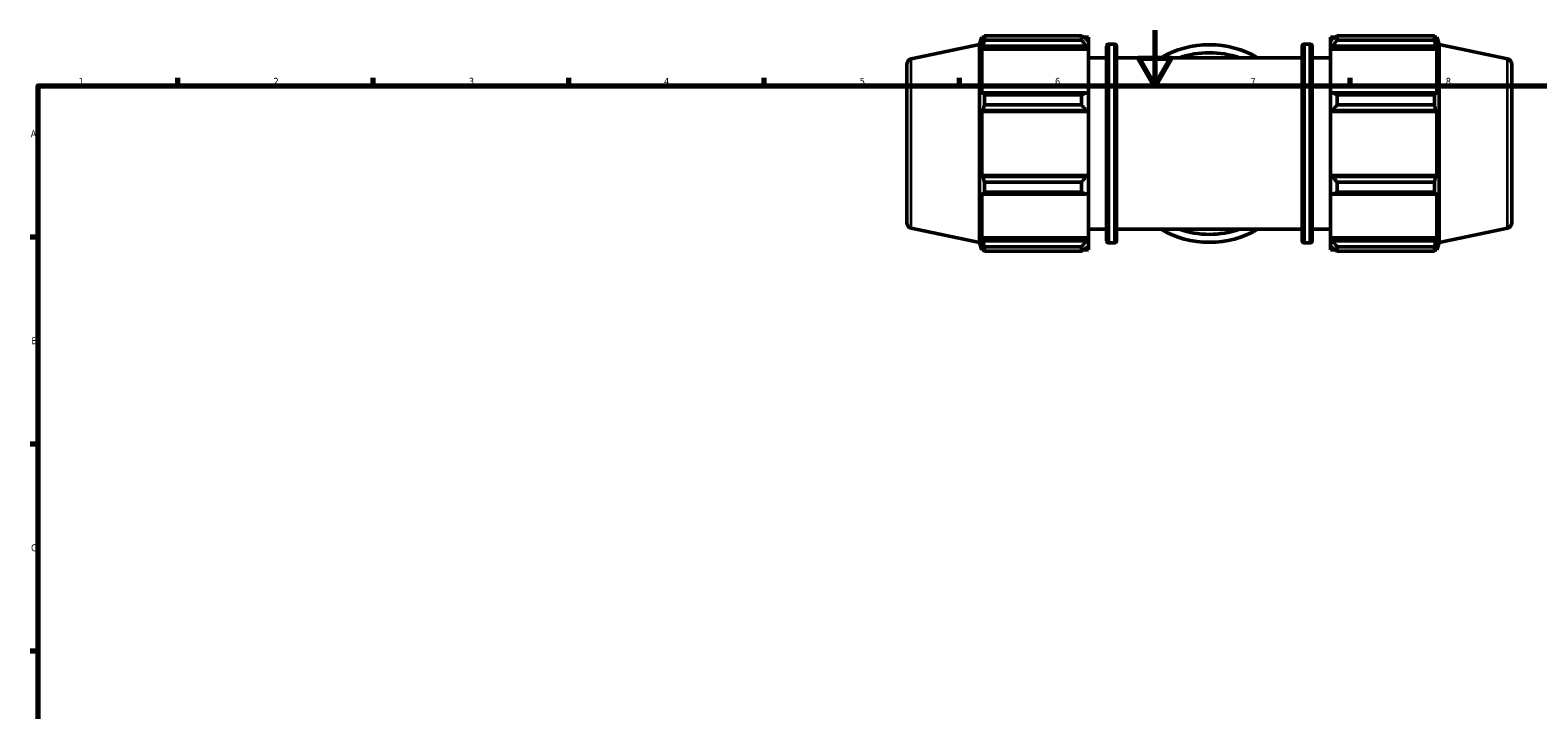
# Model space of a CAD drawing. Header units: millimetres. Extents: x 0 to 931, y 0 to 947.
# Tile 3 of 6: x 17 to 558, y 350 to 594. Entities that reach past the tile are written whole.
import ezdxf

# ---------------------------------------------------------------- set-up
doc = ezdxf.new("R2010")
doc.units = ezdxf.units.MM
for name, color, linetype, lineweight in [('Border (ISO)', 7, 'Continuous', 70), ('Visible (ISO)', 7, 'Continuous', 50), ('Visible Narrow (ISO)', 7, 'Continuous', 35)]:
    doc.layers.add(name, color=color, linetype=linetype, lineweight=lineweight)
doc.styles.add('Note Text (ISO)', font='tahoma.ttf')

# ---------------------------------------------------------------- blocks, each defined once
blk = doc.blocks.new('Borders Default Border')
at = {"layer": 'Border (ISO)'}
for p, q in [((70.08, 574), (70.08, 576.9)), ((140.17, 574), (140.17, 576.9)), ((210.25, 574), (210.25, 576.9)), ((280.33, 574), (280.33, 576.9)), ((350.42, 574), (350.42, 576.9)), ((490.58, 574), (490.58, 576.9)), ((20, 519.75), (17.1, 519.75)), ((20, 445.5), (17.1, 445.5)), ((20, 371.25), (17.1, 371.25))]:
    blk.add_line(p, q, dxfattribs=at)
at = {"layer": 'Border (ISO)', "flags": 128}
for points in [[(420.5, 594), (420.5, 574), (414.73, 584), (426.27, 584), (420.5, 574)], [(20, 20), (20, 574), (821, 574), (821, 20), (20, 20)]]:
    blk.add_lwpolyline(points, dxfattribs=at)
at = {"layer": 'Border (ISO)', "color": 232, "true_color": 0xca0064, "char_height": 2.5, "attachment_point": 7, "style": 'Note Text (ISO)'}
for s, insert in [('1', (34.48, 574.4)), ('2', (104.37, 574.4)), ('3', (174.43, 574.35)), ('4', (244.42, 574.4)), ('5', (314.64, 574.35)), ('6', (384.66, 574.35)), ('7', (454.77, 574.4)), ('8', (524.81, 574.34)), ('A', (17.29, 555.62)), ('B', (17.59, 481.37)), ('C', (17.43, 407.08))]:
    blk.add_mtext(s, dxfattribs=dict(at, insert=insert))

msp = doc.modelspace()

# ---------------------------------------------------------------- linework, layer by layer
at = {"layer": 'Visible (ISO)'}
for p, q in [((357.571, 588.876), (358.414, 591.471)), ((358.414, 591.471), (358.414, 589.706)), ((358.414, 591.471), (359.115, 591.471)), ((358.814, 590.879), (358.414, 589.706)), ((359.347, 590.436), (359.347, 591.919)), ((359.347, 591.919), (394.171, 591.919)), ((394.171, 590.436), (359.347, 590.436)), ((394.171, 590.436), (394.171, 591.919)), ((394.886, 591.471), (396.631, 591.471)), ((396.631, 590.097), (395.811, 590.879)), ((396.631, 590.097), (396.631, 591.471)), ((396.631, 590.097), (396.631, 587.526)), ((483.431, 591.471), (483.431, 590.097)), ((483.431, 591.471), (485.177, 591.471)), ((484.251, 590.879), (483.431, 590.097)), ((483.431, 587.526), (483.431, 590.097)), ((485.891, 591.919), (485.891, 590.436)), ((485.891, 591.919), (520.716, 591.919)), ((520.716, 590.436), (485.891, 590.436)), ((520.716, 590.436), (520.716, 591.919)), ((520.948, 591.471), (521.648, 591.471)), ((521.648, 589.706), (521.248, 590.879)), ((521.648, 589.706), (521.648, 591.471)), ((522.491, 588.876), (521.648, 591.471)), ((333.115, 583.677), (357.571, 588.876)), ((357.571, 517.806), (357.571, 588.876)), ((358.414, 587.162), (358.814, 588.253)), ((396.631, 587.162), (358.414, 587.162)), ((358.414, 587.162), (358.414, 570.947)), ((358.814, 588.253), (395.811, 588.253)), ((395.811, 588.253), (396.631, 587.526)), ((396.631, 587.526), (396.631, 587.162)), ((396.631, 571.136), (396.631, 587.162)), ((396.631, 584.091), (403.141, 584.091)), ((403.141, 518.471), (403.141, 588.211)), ((403.941, 589.011), (405.958, 589.011)), ((406.758, 588.211), (406.758, 518.471)), ((406.758, 584.091), (473.305, 584.091)), ((473.305, 518.471), (473.305, 588.211)), ((474.105, 589.011), (476.121, 589.011)), ((476.921, 588.211), (476.921, 518.471)), ((476.921, 584.091), (483.431, 584.091)), ((483.431, 587.526), (484.251, 588.253)), ((483.431, 587.162), (483.431, 587.526)), ((483.431, 587.162), (483.431, 571.136)), ((483.431, 587.162), (521.648, 587.162)), ((484.251, 588.253), (521.248, 588.253)), ((521.248, 588.253), (521.648, 587.162)), ((521.648, 570.947), (521.648, 587.162)), ((522.491, 517.806), (522.491, 588.876)), ((546.947, 583.677), (522.491, 588.876)), ((331.531, 581.721), (331.531, 524.96)), ((548.531, 581.721), (548.531, 524.96)), ((358.814, 571.515), (358.414, 570.947)), ((395.811, 571.515), (358.814, 571.515)), ((359.347, 567.223), (359.347, 570.803)), ((359.347, 570.803), (394.171, 570.803)), ((394.171, 567.223), (394.171, 570.803)), ((396.631, 571.136), (395.811, 571.515)), ((396.631, 571.136), (396.631, 564.93)), ((484.251, 571.515), (483.431, 571.136)), ((483.431, 564.93), (483.431, 571.136)), ((521.248, 571.515), (484.251, 571.515)), ((485.891, 570.803), (485.891, 567.223)), ((485.891, 570.803), (520.716, 570.803)), ((520.716, 567.223), (520.716, 570.803)), ((521.648, 570.947), (521.248, 571.515)), ((358.414, 564.807), (358.814, 565.176)), ((396.631, 564.807), (358.414, 564.807)), ((358.414, 564.807), (358.414, 541.875)), ((358.814, 565.176), (395.811, 565.176)), ((394.171, 567.223), (359.347, 567.223)), ((395.811, 565.176), (396.631, 564.93)), ((396.631, 564.93), (396.631, 564.807)), ((396.631, 541.875), (396.631, 564.807)), ((483.431, 564.93), (484.251, 565.176)), ((483.431, 564.807), (483.431, 564.93)), ((483.431, 564.807), (483.431, 541.875)), ((483.431, 564.807), (521.648, 564.807)), ((484.251, 565.176), (521.248, 565.176)), ((520.716, 567.223), (485.891, 567.223)), ((521.248, 565.176), (521.648, 564.807)), ((521.648, 541.875), (521.648, 564.807)), ((358.814, 541.505), (358.414, 541.875)), ((396.631, 541.875), (358.414, 541.875)), ((395.811, 541.505), (358.814, 541.505)), ((396.631, 541.751), (395.811, 541.505)), ((396.631, 541.875), (396.631, 541.751)), ((396.631, 541.751), (396.631, 535.545)), ((483.431, 541.751), (483.431, 541.875)), ((483.431, 541.875), (521.648, 541.875)), ((483.431, 535.545), (483.431, 541.751)), ((484.251, 541.505), (483.431, 541.751)), ((521.248, 541.505), (484.251, 541.505)), ((521.648, 541.875), (521.248, 541.505)), ((358.414, 535.734), (358.814, 535.166)), ((358.414, 535.734), (358.414, 519.519)), ((359.347, 535.878), (359.347, 539.458)), ((359.347, 539.458), (394.171, 539.458)), ((394.171, 535.878), (359.347, 535.878)), ((394.171, 535.878), (394.171, 539.458)), ((395.811, 535.166), (396.631, 535.545)), ((396.631, 519.519), (396.631, 535.545)), ((483.431, 535.545), (484.251, 535.166)), ((483.431, 535.545), (483.431, 519.519)), ((485.891, 539.458), (485.891, 535.878)), ((485.891, 539.458), (520.716, 539.458)), ((520.716, 535.878), (485.891, 535.878)), ((520.716, 535.878), (520.716, 539.458)), ((521.248, 535.166), (521.648, 535.734)), ((521.648, 519.519), (521.648, 535.734)), ((358.814, 535.166), (395.811, 535.166)), ((484.251, 535.166), (521.248, 535.166)), ((333.115, 523.004), (357.571, 517.806)), ((358.814, 518.428), (358.414, 519.519)), ((396.631, 519.519), (358.414, 519.519)), ((396.631, 519.155), (395.811, 518.428)), ((396.631, 522.591), (403.141, 522.591)), ((396.631, 519.519), (396.631, 519.155)), ((396.631, 519.155), (396.631, 516.584)), ((406.758, 522.591), (473.305, 522.591)), ((476.921, 522.591), (483.431, 522.591)), ((483.431, 519.155), (483.431, 519.519)), ((483.431, 519.519), (521.648, 519.519)), ((483.431, 516.584), (483.431, 519.155)), ((484.251, 518.428), (483.431, 519.155)), ((521.648, 519.519), (521.248, 518.428)), ((546.947, 523.004), (522.491, 517.806)), ((357.571, 517.806), (358.414, 515.211)), ((358.414, 516.975), (358.814, 515.802)), ((358.414, 516.975), (358.414, 515.211)), ((358.414, 515.211), (359.115, 515.211)), ((395.811, 518.428), (358.814, 518.428)), ((359.347, 514.763), (359.347, 516.245)), ((359.347, 516.245), (394.171, 516.245)), ((394.171, 514.763), (359.347, 514.763)), ((394.171, 514.763), (394.171, 516.245)), ((394.886, 515.211), (396.631, 515.211)), ((395.811, 515.802), (396.631, 516.584)), ((396.631, 515.211), (396.631, 516.584)), ((403.941, 517.671), (405.958, 517.671)), ((474.105, 517.671), (476.121, 517.671)), ((483.431, 516.584), (484.251, 515.802)), ((483.431, 516.584), (483.431, 515.211)), ((483.431, 515.211), (485.177, 515.211)), ((521.248, 518.428), (484.251, 518.428)), ((485.891, 516.245), (485.891, 514.763)), ((485.891, 516.245), (520.716, 516.245)), ((520.716, 514.763), (485.891, 514.763)), ((520.716, 514.763), (520.716, 516.245)), ((520.948, 515.211), (521.648, 515.211)), ((521.248, 515.802), (521.648, 516.975)), ((522.491, 517.806), (521.648, 515.211)), ((521.648, 515.211), (521.648, 516.975))]:
    msp.add_line(p, q, dxfattribs=at)
for centre, radius, start, end in [((403.941, 588.211), 0.8, 90, 180), ((405.958, 588.211), 0.8, 0, 90), ((440.031, 553.341), 35.41, 60.27309, 119.72691), ((440.031, 553.341), 32.577, 70.71921, 109.28079), ((474.105, 588.211), 0.8, 90, 180), ((476.121, 588.211), 0.8, 0, 90), ((333.531, 581.721), 2, 102, 180), ((546.531, 581.721), 2, 0, 78), ((333.531, 524.96), 2, 180, 258), ((546.531, 524.96), 2, 282, 0), ((440.031, 553.341), 35.41, 240.27309, 299.72691), ((440.031, 553.341), 32.577, 250.71921, 289.28079), ((403.941, 518.471), 0.8, 180, 270), ((405.958, 518.471), 0.8, 270, 0), ((474.105, 518.471), 0.8, 180, 270), ((476.121, 518.471), 0.8, 270, 0)]:
    msp.add_arc(centre, radius, start, end, dxfattribs=at)
for points, weights in [([(358.814, 590.879), (359.07, 591.388), (359.347, 591.919)], [1.00222338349, 1.00151994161, 1]), ([(359.347, 590.436), (359.07, 589.322), (358.814, 588.253)], [1, 1.00151994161, 1.00222338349]), ([(395.811, 590.879), (395.024, 591.388), (394.171, 591.919)], [1.00594412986, 1.01136250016, 1.01598000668]), ([(394.171, 590.436), (395.024, 589.322), (395.811, 588.253)], [1.01598000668, 1.01136250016, 1.00594412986]), ([(485.891, 591.919), (485.038, 591.388), (484.251, 590.879)], [1.01598000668, 1.01136250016, 1.00594412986]), ([(484.251, 588.253), (485.038, 589.322), (485.891, 590.436)], [1.00594412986, 1.01136250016, 1.01598000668]), ([(520.716, 591.919), (520.993, 591.388), (521.248, 590.879)], [1, 1.00151994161, 1.00222338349]), ([(521.248, 588.253), (520.993, 589.322), (520.716, 590.436)], [1.00222338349, 1.00151994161, 1]), ([(358.814, 571.515), (359.07, 571.166), (359.347, 570.803)], [1.00222338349, 1.00151994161, 1]), ([(395.811, 571.515), (395.024, 571.166), (394.171, 570.803)], [1.00594412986, 1.01136250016, 1.01598000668]), ([(485.891, 570.803), (485.038, 571.166), (484.251, 571.515)], [1.01598000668, 1.01136250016, 1.00594412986]), ([(520.716, 570.803), (520.993, 571.166), (521.248, 571.515)], [1, 1.00151994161, 1.00222338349]), ([(359.347, 567.223), (359.07, 566.179), (358.814, 565.176)], [1, 1.00151994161, 1.00222338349]), ([(394.171, 567.223), (395.024, 566.179), (395.811, 565.176)], [1.01598000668, 1.01136250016, 1.00594412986]), ([(484.251, 565.176), (485.038, 566.179), (485.891, 567.223)], [1.00594412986, 1.01136250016, 1.01598000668]), ([(521.248, 565.176), (520.993, 566.179), (520.716, 567.223)], [1.00222338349, 1.00151994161, 1]), ([(358.814, 541.505), (359.07, 540.502), (359.347, 539.458)], [1.00222338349, 1.00151994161, 1]), ([(395.811, 541.505), (395.024, 540.502), (394.171, 539.458)], [1.00594412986, 1.01136250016, 1.01598000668]), ([(485.891, 539.458), (485.038, 540.502), (484.251, 541.505)], [1.01598000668, 1.01136250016, 1.00594412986]), ([(520.716, 539.458), (520.993, 540.502), (521.248, 541.505)], [1, 1.00151994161, 1.00222338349]), ([(359.347, 535.878), (359.07, 535.515), (358.814, 535.166)], [1, 1.00151994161, 1.00222338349]), ([(394.171, 535.878), (395.024, 535.515), (395.811, 535.166)], [1.01598000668, 1.01136250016, 1.00594412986]), ([(484.251, 535.166), (485.038, 535.515), (485.891, 535.878)], [1.00594412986, 1.01136250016, 1.01598000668]), ([(521.248, 535.166), (520.993, 535.515), (520.716, 535.878)], [1.00222338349, 1.00151994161, 1]), ([(358.814, 518.428), (359.07, 517.359), (359.347, 516.245)], [1.00222338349, 1.00151994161, 1]), ([(359.347, 514.763), (359.07, 515.293), (358.814, 515.802)], [1, 1.00151994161, 1.00222338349]), ([(395.811, 518.428), (395.024, 517.359), (394.171, 516.245)], [1.00594412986, 1.01136250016, 1.01598000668]), ([(394.171, 514.763), (395.024, 515.293), (395.811, 515.802)], [1.01598000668, 1.01136250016, 1.00594412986]), ([(485.891, 516.245), (485.038, 517.359), (484.251, 518.428)], [1.01598000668, 1.01136250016, 1.00594412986]), ([(484.251, 515.802), (485.038, 515.293), (485.891, 514.763)], [1.00594412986, 1.01136250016, 1.01598000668]), ([(520.716, 516.245), (520.993, 517.359), (521.248, 518.428)], [1, 1.00151994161, 1.00222338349]), ([(521.248, 515.802), (520.993, 515.293), (520.716, 514.763)], [1.00222338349, 1.00151994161, 1])]:
    msp.add_rational_spline(points, weights, degree=2, dxfattribs=at)
at = {"layer": 'Visible Narrow (ISO)'}
for p, q in [((403.941, 588.571), (403.941, 518.11)), ((405.958, 518.11), (405.958, 588.571)), ((474.105, 588.571), (474.105, 518.11)), ((476.121, 518.11), (476.121, 588.571)), ((333.115, 523.377), (333.115, 583.304)), ((546.947, 523.377), (546.947, 583.304))]:
    msp.add_line(p, q, dxfattribs=at)

# ---------------------------------------------------------------- block references
msp.add_blockref('Borders Default Border', (0, 0))

doc.saveas('drawing.dxf')
